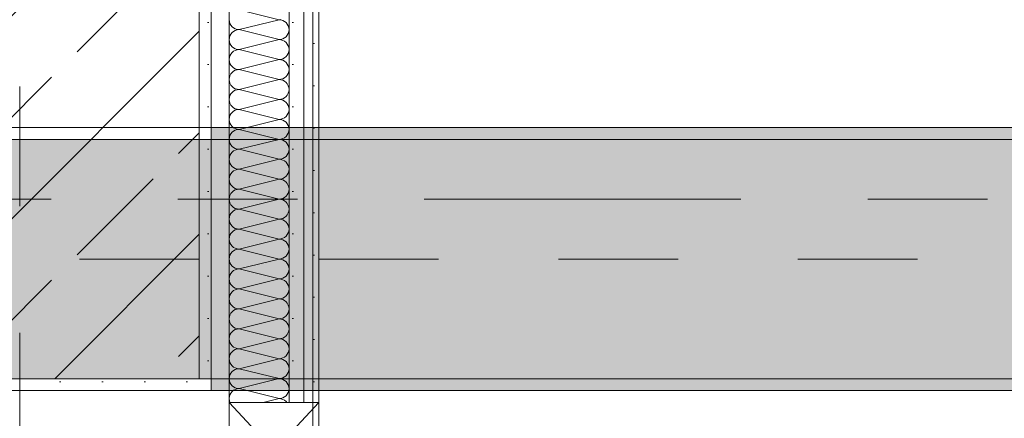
# Model space of a CAD drawing. Header units: metres. Extents: x -3.6 to 84.5, y -11 to 16.8.
# Tile 222 of 256: x 40.13 to 40.953, y 5.167 to 5.5. Entities that reach past the tile are written whole.
import ezdxf

# ---------------------------------------------------------------- set-up
doc = ezdxf.new("R2010")
doc.units = ezdxf.units.M
doc.header["$MEASUREMENT"] = 0
doc.linetypes.add('Achse', pattern=[0.2, 0.1, -0.05, 0, -0.05])
doc.linetypes.add('Strichlinie doppelt', pattern=[0.546806, 0.264583, -0.105833, 0.070556, -0.105833])
for name, color, linetype in [('154 - Bemaßung_ Beschriftung.Ausbau - Deckenspiegel', 7, 'Continuous'), ('451 - Universal.Achsen Raster', 7, 'Continuous'), ('607 - Struktur.Stütze', 7, 'Continuous'), ('608 - Struktur.Träger', 7, 'Continuous'), ('Neubau_606 - Struktur.Wand Innen Ausbau', 7, 'Continuous'), ('Neubau_653 - Abdeckung.TB Verkofferung', 7, 'Continuous')]:
    doc.layers.add(name, color=color, linetype=linetype)
doc.styles.add('ERSTELLTER_STIL_2', font='txt')
doc.dimstyles.new('ERSTELLTER_STIL__1', dxfattribs={"dimtxt": 0.1, "dimasz": 0.0532, "dimexe": 0.18, "dimexo": 0.0625, "dimgap": 0, "dimtad": 1, "dimzin": 0, "dimdsep": 46, "dimtxsty": 'ERSTELLTER_STIL_2', "dimblk": 'ARROWHEAD_2', "dimblk1": 'ARROWHEAD_2', "dimblk2": 'ARROWHEAD_2', "dimcen": 0.09, "dimse1": 1, "dimse2": 1, "dimclrd": 7, "dimclre": 7, "dimclrt": 7, "dimazin": 0, "dimtfac": 1, "dimtdec": 4, "dimtmove": 2, "dimatfit": 3, "dimfxl": 1, "dimtolj": 1, "dimtzin": 0, "dimarcsym": 0})
pattern_1 = [(45, (0, 0), (-0.08485281, 0.08485281), []), (45, (-0.04243, 0.04243), (-0.08485281, 0.08485281), [0.09, -0.03])]
pattern_2 = [(45, (0, 0), (-0.01767767, 0.01767767), [0, -0.025])]

# ---------------------------------------------------------------- blocks, each defined once
blk = doc.blocks.new('*X9')
at = {"layer": 'Neubau_606 - Struktur.Wand Innen Ausbau', "color": 7, "linetype": 'Continuous', "lineweight": 5}
for p, q in [((40.34664, 5.49999), (40.31331, 5.50832)), ((40.30497, 5.49999), (40.30513, 5.49836)), ((40.30513, 5.49836), (40.30561, 5.4968)), ((40.30561, 5.4968), (40.30638, 5.49536)), ((40.30638, 5.49536), (40.30741, 5.4941)), ((40.34664, 5.49999), (40.31331, 5.49165)), ((40.34664, 5.49999), (40.34827, 5.50015)), ((40.34827, 5.49983), (40.34664, 5.49999)), ((40.34983, 5.49935), (40.34827, 5.49983)), ((40.35127, 5.49858), (40.34983, 5.49935)), ((40.35253, 5.49755), (40.35127, 5.49858)), ((40.35357, 5.49628), (40.35253, 5.49755)), ((40.35434, 5.49484), (40.35357, 5.49628)), ((40.35481, 5.49328), (40.35434, 5.49484)), ((40.30561, 5.48651), (40.30513, 5.48495)), ((40.30638, 5.48795), (40.30561, 5.48651)), ((40.30741, 5.48921), (40.30638, 5.48795)), ((40.30741, 5.4941), (40.30868, 5.49306)), ((40.30868, 5.49025), (40.30741, 5.48921)), ((40.30868, 5.49306), (40.31012, 5.49229)), ((40.31012, 5.49102), (40.30868, 5.49025)), ((40.31012, 5.49229), (40.31168, 5.49181)), ((40.31168, 5.49149), (40.31012, 5.49102)), ((40.31168, 5.49181), (40.31331, 5.49165)), ((40.31331, 5.49165), (40.31168, 5.49149)), ((40.34664, 5.48332), (40.31331, 5.49165)), ((40.35253, 5.48576), (40.35357, 5.48702)), ((40.35357, 5.48702), (40.35434, 5.48847)), ((40.35434, 5.48847), (40.35481, 5.49003)), ((40.35497, 5.49165), (40.35481, 5.49328)), ((40.35481, 5.49003), (40.35497, 5.49165)), ((40.30513, 5.48495), (40.30497, 5.48332)), ((40.30497, 5.48332), (40.30513, 5.4817)), ((40.30513, 5.4817), (40.30561, 5.48013)), ((40.30561, 5.48013), (40.30638, 5.47869)), ((40.30638, 5.47869), (40.30741, 5.47743)), ((40.34664, 5.48332), (40.31331, 5.47499)), ((40.34664, 5.48332), (40.34827, 5.48348)), ((40.34827, 5.48316), (40.34664, 5.48332)), ((40.34827, 5.48348), (40.34983, 5.48396)), ((40.34983, 5.48269), (40.34827, 5.48316)), ((40.34983, 5.48396), (40.35127, 5.48473)), ((40.35127, 5.48192), (40.34983, 5.48269)), ((40.35127, 5.48473), (40.35253, 5.48576)), ((40.35253, 5.48088), (40.35127, 5.48192)), ((40.35357, 5.47962), (40.35253, 5.48088)), ((40.35434, 5.47818), (40.35357, 5.47962)), ((40.30638, 5.47128), (40.30561, 5.46984)), ((40.30741, 5.47255), (40.30638, 5.47128)), ((40.30741, 5.47743), (40.30868, 5.47639)), ((40.30868, 5.47358), (40.30741, 5.47255)), ((40.30868, 5.47639), (40.31012, 5.47562)), ((40.31012, 5.47435), (40.30868, 5.47358)), ((40.31012, 5.47562), (40.31168, 5.47515)), ((40.31168, 5.47483), (40.31012, 5.47435)), ((40.31168, 5.47515), (40.31331, 5.47499)), ((40.31331, 5.47499), (40.31168, 5.47483)), ((40.34664, 5.46665), (40.31331, 5.47499)), ((40.35253, 5.4691), (40.35357, 5.47036)), ((40.35357, 5.47036), (40.35434, 5.4718)), ((40.35481, 5.47661), (40.35434, 5.47818)), ((40.35434, 5.4718), (40.35481, 5.47336)), ((40.35497, 5.47499), (40.35481, 5.47661)), ((40.35481, 5.47336), (40.35497, 5.47499)), ((40.30513, 5.46828), (40.30497, 5.46665)), ((40.30497, 5.46665), (40.30513, 5.46503)), ((40.30561, 5.46984), (40.30513, 5.46828)), ((40.30513, 5.46503), (40.30561, 5.46347)), ((40.30561, 5.46347), (40.30638, 5.46202)), ((40.30638, 5.46202), (40.30741, 5.46076)), ((40.34664, 5.46665), (40.31331, 5.45832)), ((40.34664, 5.46665), (40.34827, 5.46681)), ((40.34827, 5.46649), (40.34664, 5.46665)), ((40.34827, 5.46681), (40.34983, 5.46729)), ((40.34983, 5.46602), (40.34827, 5.46649)), ((40.34983, 5.46729), (40.35127, 5.46806)), ((40.35127, 5.46525), (40.34983, 5.46602)), ((40.35127, 5.46806), (40.35253, 5.4691)), ((40.35253, 5.46421), (40.35127, 5.46525)), ((40.35357, 5.46295), (40.35253, 5.46421)), ((40.35434, 5.46151), (40.35357, 5.46295)), ((40.30638, 5.45462), (40.30561, 5.45318)), ((40.30741, 5.45588), (40.30638, 5.45462)), ((40.30741, 5.46076), (40.30868, 5.45973)), ((40.30868, 5.45692), (40.30741, 5.45588)), ((40.30868, 5.45973), (40.31012, 5.45896)), ((40.31012, 5.45769), (40.30868, 5.45692)), ((40.31012, 5.45896), (40.31168, 5.45848)), ((40.31168, 5.45816), (40.31012, 5.45769)), ((40.31168, 5.45848), (40.31331, 5.45832)), ((40.31331, 5.45832), (40.31168, 5.45816)), ((40.34664, 5.44999), (40.31331, 5.45832)), ((40.35253, 5.45243), (40.35357, 5.45369)), ((40.35357, 5.45369), (40.35434, 5.45513)), ((40.35481, 5.45995), (40.35434, 5.46151)), ((40.35434, 5.45513), (40.35481, 5.4567)), ((40.35497, 5.45832), (40.35481, 5.45995)), ((40.35481, 5.4567), (40.35497, 5.45832)), ((40.30513, 5.45161), (40.30497, 5.44999)), ((40.30497, 5.44999), (40.30513, 5.44836)), ((40.30561, 5.45318), (40.30513, 5.45161)), ((40.30513, 5.44836), (40.30561, 5.4468)), ((40.30561, 5.4468), (40.30638, 5.44536)), ((40.34664, 5.44999), (40.31331, 5.44165)), ((40.34664, 5.44999), (40.34827, 5.45015)), ((40.34827, 5.44983), (40.34664, 5.44999)), ((40.34827, 5.45015), (40.34983, 5.45062)), ((40.34983, 5.44935), (40.34827, 5.44983)), ((40.34983, 5.45062), (40.35127, 5.45139)), ((40.35127, 5.44858), (40.34983, 5.44935)), ((40.35127, 5.45139), (40.35253, 5.45243)), ((40.35253, 5.44755), (40.35127, 5.44858)), ((40.35357, 5.44628), (40.35253, 5.44755)), ((40.35434, 5.44484), (40.35357, 5.44628)), ((40.30638, 5.43795), (40.30561, 5.43651)), ((40.30638, 5.44536), (40.30741, 5.4441)), ((40.30741, 5.43921), (40.30638, 5.43795)), ((40.30741, 5.4441), (40.30868, 5.44306)), ((40.30868, 5.44025), (40.30741, 5.43921)), ((40.30868, 5.44306), (40.31012, 5.44229)), ((40.31012, 5.44102), (40.30868, 5.44025)), ((40.31012, 5.44229), (40.31168, 5.44181)), ((40.31168, 5.44149), (40.31012, 5.44102)), ((40.31168, 5.44181), (40.31331, 5.44165)), ((40.31331, 5.44165), (40.31168, 5.44149)), ((40.34664, 5.43332), (40.31331, 5.44165)), ((40.35357, 5.43702), (40.35434, 5.43847)), ((40.35481, 5.44328), (40.35434, 5.44484)), ((40.35434, 5.43847), (40.35481, 5.44003)), ((40.35497, 5.44165), (40.35481, 5.44328)), ((40.35481, 5.44003), (40.35497, 5.44165)), ((40.30513, 5.43495), (40.30497, 5.43332)), ((40.30497, 5.43332), (40.30513, 5.4317)), ((40.30561, 5.43651), (40.30513, 5.43495)), ((40.30513, 5.4317), (40.30561, 5.43013)), ((40.30561, 5.43013), (40.30638, 5.42869)), ((40.34664, 5.43332), (40.31331, 5.42499)), ((40.34664, 5.43332), (40.34827, 5.43348)), ((40.34827, 5.43316), (40.34664, 5.43332)), ((40.34827, 5.43348), (40.34983, 5.43396)), ((40.34983, 5.43269), (40.34827, 5.43316)), ((40.34983, 5.43396), (40.35127, 5.43473)), ((40.35127, 5.43192), (40.34983, 5.43269)), ((40.35127, 5.43473), (40.35253, 5.43576)), ((40.35253, 5.43088), (40.35127, 5.43192)), ((40.35253, 5.43576), (40.35357, 5.43702)), ((40.35357, 5.42962), (40.35253, 5.43088)), ((40.35434, 5.42818), (40.35357, 5.42962)), ((40.30638, 5.42128), (40.30561, 5.41984)), ((40.30638, 5.42869), (40.30741, 5.42743)), ((40.30741, 5.42255), (40.30638, 5.42128)), ((40.30741, 5.42743), (40.30868, 5.42639)), ((40.30868, 5.42358), (40.30741, 5.42255)), ((40.30868, 5.42639), (40.31012, 5.42562)), ((40.31012, 5.42435), (40.30868, 5.42358)), ((40.31012, 5.42562), (40.31168, 5.42515)), ((40.31168, 5.42483), (40.31012, 5.42435)), ((40.31168, 5.42515), (40.31331, 5.42499)), ((40.31331, 5.42499), (40.31168, 5.42483)), ((40.34664, 5.41665), (40.31331, 5.42499)), ((40.35357, 5.42036), (40.35434, 5.4218)), ((40.35481, 5.42661), (40.35434, 5.42818)), ((40.35434, 5.4218), (40.35481, 5.42336)), ((40.35497, 5.42499), (40.35481, 5.42661)), ((40.35481, 5.42336), (40.35497, 5.42499)), ((40.30513, 5.41828), (40.30497, 5.41665)), ((40.30497, 5.41665), (40.30513, 5.41503)), ((40.30561, 5.41984), (40.30513, 5.41828)), ((40.30513, 5.41503), (40.30561, 5.41347)), ((40.30561, 5.41347), (40.30638, 5.41202)), ((40.34664, 5.41665), (40.31331, 5.40832)), ((40.34664, 5.41665), (40.34827, 5.41681)), ((40.34827, 5.41649), (40.34664, 5.41665)), ((40.34827, 5.41681), (40.34983, 5.41729)), ((40.34983, 5.41602), (40.34827, 5.41649)), ((40.34983, 5.41729), (40.35127, 5.41806)), ((40.35127, 5.41525), (40.34983, 5.41602)), ((40.35127, 5.41806), (40.35253, 5.4191)), ((40.35253, 5.41421), (40.35127, 5.41525)), ((40.35253, 5.4191), (40.35357, 5.42036)), ((40.35357, 5.41295), (40.35253, 5.41421)), ((40.35434, 5.41151), (40.35357, 5.41295)), ((40.30638, 5.40462), (40.30561, 5.40318)), ((40.30638, 5.41202), (40.30741, 5.41076)), ((40.30741, 5.40588), (40.30638, 5.40462)), ((40.30741, 5.41076), (40.30868, 5.40973)), ((40.30868, 5.40692), (40.30741, 5.40588)), ((40.30868, 5.40973), (40.31012, 5.40896)), ((40.31012, 5.40769), (40.30868, 5.40692)), ((40.31012, 5.40896), (40.31168, 5.40848)), ((40.31168, 5.40816), (40.31012, 5.40769)), ((40.31168, 5.40848), (40.31331, 5.40832)), ((40.31331, 5.40832), (40.31168, 5.40816)), ((40.34664, 5.39999), (40.31331, 5.40832)), ((40.35357, 5.40369), (40.35434, 5.40513)), ((40.35481, 5.40995), (40.35434, 5.41151)), ((40.35434, 5.40513), (40.35481, 5.4067)), ((40.35497, 5.40832), (40.35481, 5.40995)), ((40.35481, 5.4067), (40.35497, 5.40832)), ((40.30513, 5.40161), (40.30497, 5.39999)), ((40.30497, 5.39999), (40.30513, 5.39836)), ((40.30561, 5.40318), (40.30513, 5.40161)), ((40.30513, 5.39836), (40.30561, 5.3968)), ((40.30561, 5.3968), (40.30638, 5.39536)), ((40.34664, 5.39999), (40.31331, 5.39165)), ((40.34664, 5.39999), (40.34827, 5.40015)), ((40.34827, 5.39983), (40.34664, 5.39999)), ((40.34827, 5.40015), (40.34983, 5.40062)), ((40.34983, 5.39935), (40.34827, 5.39983)), ((40.34983, 5.40062), (40.35127, 5.40139)), ((40.35127, 5.39858), (40.34983, 5.39935)), ((40.35127, 5.40139), (40.35253, 5.40243)), ((40.35253, 5.39755), (40.35127, 5.39858)), ((40.35253, 5.40243), (40.35357, 5.40369)), ((40.35357, 5.39628), (40.35253, 5.39755)), ((40.35434, 5.39484), (40.35357, 5.39628)), ((40.30638, 5.38795), (40.30561, 5.38651)), ((40.30638, 5.39536), (40.30741, 5.3941)), ((40.30741, 5.38921), (40.30638, 5.38795)), ((40.30741, 5.3941), (40.30868, 5.39306)), ((40.30868, 5.39025), (40.30741, 5.38921)), ((40.30868, 5.39306), (40.31012, 5.39229)), ((40.31012, 5.39102), (40.30868, 5.39025)), ((40.31012, 5.39229), (40.31168, 5.39181)), ((40.31168, 5.39149), (40.31012, 5.39102)), ((40.31168, 5.39181), (40.31331, 5.39165)), ((40.31331, 5.39165), (40.31168, 5.39149)), ((40.34664, 5.38332), (40.31331, 5.39165)), ((40.35357, 5.38702), (40.35434, 5.38847)), ((40.35481, 5.39328), (40.35434, 5.39484)), ((40.35434, 5.38847), (40.35481, 5.39003)), ((40.35497, 5.39165), (40.35481, 5.39328)), ((40.35481, 5.39003), (40.35497, 5.39165)), ((40.30513, 5.38495), (40.30497, 5.38332)), ((40.30497, 5.38332), (40.30513, 5.3817)), ((40.30561, 5.38651), (40.30513, 5.38495)), ((40.30513, 5.3817), (40.30561, 5.38013)), ((40.30561, 5.38013), (40.30638, 5.37869)), ((40.34664, 5.38332), (40.31331, 5.37499)), ((40.34664, 5.38332), (40.34827, 5.38348)), ((40.34827, 5.38316), (40.34664, 5.38332)), ((40.34827, 5.38348), (40.34983, 5.38396)), ((40.34983, 5.38269), (40.34827, 5.38316)), ((40.34983, 5.38396), (40.35127, 5.38473)), ((40.35127, 5.38192), (40.34983, 5.38269)), ((40.35127, 5.38473), (40.35253, 5.38576)), ((40.35253, 5.38088), (40.35127, 5.38192)), ((40.35253, 5.38576), (40.35357, 5.38702)), ((40.35357, 5.37962), (40.35253, 5.38088)), ((40.35434, 5.37818), (40.35357, 5.37962)), ((40.30638, 5.37869), (40.30741, 5.37743)), ((40.30741, 5.37255), (40.30638, 5.37128)), ((40.30741, 5.37743), (40.30868, 5.37639)), ((40.30868, 5.37358), (40.30741, 5.37255)), ((40.30868, 5.37639), (40.31012, 5.37562)), ((40.31012, 5.37435), (40.30868, 5.37358)), ((40.31012, 5.37562), (40.31168, 5.37515)), ((40.31168, 5.37483), (40.31012, 5.37435)), ((40.31168, 5.37515), (40.31331, 5.37499)), ((40.31331, 5.37499), (40.31168, 5.37483)), ((40.34664, 5.36665), (40.31331, 5.37499)), ((40.35357, 5.37036), (40.35434, 5.3718)), ((40.35481, 5.37661), (40.35434, 5.37818)), ((40.35434, 5.3718), (40.35481, 5.37336)), ((40.35497, 5.37499), (40.35481, 5.37661)), ((40.35481, 5.37336), (40.35497, 5.37499)), ((40.30513, 5.36828), (40.30497, 5.36665)), ((40.30497, 5.36665), (40.30513, 5.36503)), ((40.30561, 5.36984), (40.30513, 5.36828)), ((40.30513, 5.36503), (40.30561, 5.36347)), ((40.30638, 5.37128), (40.30561, 5.36984)), ((40.30561, 5.36347), (40.30638, 5.36202)), ((40.34664, 5.36665), (40.31331, 5.35832)), ((40.34664, 5.36665), (40.34827, 5.36681)), ((40.34827, 5.36649), (40.34664, 5.36665)), ((40.34827, 5.36681), (40.34983, 5.36729)), ((40.34983, 5.36602), (40.34827, 5.36649)), ((40.34983, 5.36729), (40.35127, 5.36806)), ((40.35127, 5.36525), (40.34983, 5.36602)), ((40.35127, 5.36806), (40.35253, 5.3691)), ((40.35253, 5.36421), (40.35127, 5.36525)), ((40.35253, 5.3691), (40.35357, 5.37036)), ((40.35357, 5.36295), (40.35253, 5.36421)), ((40.30638, 5.36202), (40.30741, 5.36076)), ((40.30741, 5.35588), (40.30638, 5.35462)), ((40.30741, 5.36076), (40.30868, 5.35973)), ((40.30868, 5.35692), (40.30741, 5.35588)), ((40.30868, 5.35973), (40.31012, 5.35896)), ((40.31012, 5.35769), (40.30868, 5.35692)), ((40.31012, 5.35896), (40.31168, 5.35848)), ((40.31168, 5.35816), (40.31012, 5.35769)), ((40.31168, 5.35848), (40.31331, 5.35832)), ((40.31331, 5.35832), (40.31168, 5.35816)), ((40.34664, 5.34999), (40.31331, 5.35832)), ((40.35434, 5.36151), (40.35357, 5.36295)), ((40.35357, 5.35369), (40.35434, 5.35513)), ((40.35481, 5.35995), (40.35434, 5.36151)), ((40.35434, 5.35513), (40.35481, 5.3567)), ((40.35497, 5.35832), (40.35481, 5.35995)), ((40.35481, 5.3567), (40.35497, 5.35832)), ((40.30513, 5.35161), (40.30497, 5.34999)), ((40.30497, 5.34999), (40.30513, 5.34836)), ((40.30561, 5.35318), (40.30513, 5.35161)), ((40.30513, 5.34836), (40.30561, 5.3468)), ((40.30638, 5.35462), (40.30561, 5.35318)), ((40.30561, 5.3468), (40.30638, 5.34536)), ((40.34664, 5.34999), (40.31331, 5.34165)), ((40.34664, 5.34999), (40.34827, 5.35015)), ((40.34827, 5.34983), (40.34664, 5.34999)), ((40.34827, 5.35015), (40.34983, 5.35062)), ((40.34983, 5.34935), (40.34827, 5.34983)), ((40.34983, 5.35062), (40.35127, 5.35139)), ((40.35127, 5.34858), (40.34983, 5.34935)), ((40.35127, 5.35139), (40.35253, 5.35243)), ((40.35253, 5.34755), (40.35127, 5.34858)), ((40.35253, 5.35243), (40.35357, 5.35369)), ((40.35357, 5.34628), (40.35253, 5.34755)), ((40.30638, 5.34536), (40.30741, 5.3441)), ((40.30741, 5.33921), (40.30638, 5.33795)), ((40.30741, 5.3441), (40.30868, 5.34306)), ((40.30868, 5.34025), (40.30741, 5.33921)), ((40.30868, 5.34306), (40.31012, 5.34229)), ((40.31012, 5.34102), (40.30868, 5.34025)), ((40.31012, 5.34229), (40.31168, 5.34181)), ((40.31168, 5.34149), (40.31012, 5.34102)), ((40.31168, 5.34181), (40.31331, 5.34165)), ((40.31331, 5.34165), (40.31168, 5.34149)), ((40.34664, 5.33332), (40.31331, 5.34165)), ((40.35434, 5.34484), (40.35357, 5.34628)), ((40.35357, 5.33702), (40.35434, 5.33847)), ((40.35481, 5.34328), (40.35434, 5.34484)), ((40.35434, 5.33847), (40.35481, 5.34003)), ((40.35497, 5.34165), (40.35481, 5.34328)), ((40.35481, 5.34003), (40.35497, 5.34165)), ((40.30513, 5.33495), (40.30497, 5.33332)), ((40.30497, 5.33332), (40.30513, 5.3317)), ((40.30561, 5.33651), (40.30513, 5.33495)), ((40.30513, 5.3317), (40.30561, 5.33013)), ((40.30638, 5.33795), (40.30561, 5.33651)), ((40.34664, 5.33332), (40.31331, 5.32499)), ((40.34664, 5.33332), (40.34827, 5.33348)), ((40.34827, 5.33316), (40.34664, 5.33332)), ((40.34827, 5.33348), (40.34983, 5.33396)), ((40.34983, 5.33269), (40.34827, 5.33316)), ((40.34983, 5.33396), (40.35127, 5.33473)), ((40.35127, 5.33192), (40.34983, 5.33269)), ((40.35127, 5.33473), (40.35253, 5.33576)), ((40.35253, 5.33088), (40.35127, 5.33192)), ((40.35253, 5.33576), (40.35357, 5.33702)), ((40.35357, 5.32962), (40.35253, 5.33088)), ((40.30561, 5.33013), (40.30638, 5.32869)), ((40.30638, 5.32869), (40.30741, 5.32743)), ((40.30741, 5.32255), (40.30638, 5.32128)), ((40.30741, 5.32743), (40.30868, 5.32639)), ((40.30868, 5.32358), (40.30741, 5.32255)), ((40.30868, 5.32639), (40.31012, 5.32562)), ((40.31012, 5.32435), (40.30868, 5.32358)), ((40.31012, 5.32562), (40.31168, 5.32515)), ((40.31168, 5.32483), (40.31012, 5.32435)), ((40.31168, 5.32515), (40.31331, 5.32499)), ((40.31331, 5.32499), (40.31168, 5.32483)), ((40.34664, 5.31665), (40.31331, 5.32499)), ((40.35434, 5.32818), (40.35357, 5.32962)), ((40.35481, 5.32661), (40.35434, 5.32818)), ((40.35434, 5.3218), (40.35481, 5.32336)), ((40.35497, 5.32499), (40.35481, 5.32661)), ((40.35481, 5.32336), (40.35497, 5.32499)), ((40.30513, 5.31828), (40.30497, 5.31665)), ((40.30497, 5.31665), (40.30513, 5.31503)), ((40.30561, 5.31984), (40.30513, 5.31828)), ((40.30513, 5.31503), (40.30561, 5.31347)), ((40.30638, 5.32128), (40.30561, 5.31984)), ((40.34664, 5.31665), (40.31331, 5.30832)), ((40.34664, 5.31665), (40.34827, 5.31681)), ((40.34827, 5.31649), (40.34664, 5.31665)), ((40.34827, 5.31681), (40.34983, 5.31729)), ((40.34983, 5.31602), (40.34827, 5.31649)), ((40.34983, 5.31729), (40.35127, 5.31806)), ((40.35127, 5.31525), (40.34983, 5.31602)), ((40.35127, 5.31806), (40.35253, 5.3191)), ((40.35253, 5.31421), (40.35127, 5.31525)), ((40.35253, 5.3191), (40.35357, 5.32036)), ((40.35357, 5.31295), (40.35253, 5.31421)), ((40.35357, 5.32036), (40.35434, 5.3218)), ((40.30561, 5.31347), (40.30638, 5.31202)), ((40.30638, 5.31202), (40.30741, 5.31076)), ((40.30741, 5.30588), (40.30638, 5.30462)), ((40.30741, 5.31076), (40.30868, 5.30973)), ((40.30868, 5.30692), (40.30741, 5.30588)), ((40.30868, 5.30973), (40.31012, 5.30896)), ((40.31012, 5.30769), (40.30868, 5.30692)), ((40.31012, 5.30896), (40.31168, 5.30848)), ((40.31168, 5.30816), (40.31012, 5.30769)), ((40.31168, 5.30848), (40.31331, 5.30832)), ((40.31331, 5.30832), (40.31168, 5.30816)), ((40.34664, 5.29999), (40.31331, 5.30832)), ((40.35434, 5.31151), (40.35357, 5.31295)), ((40.35481, 5.30995), (40.35434, 5.31151)), ((40.35434, 5.30513), (40.35481, 5.3067)), ((40.35497, 5.30832), (40.35481, 5.30995)), ((40.35481, 5.3067), (40.35497, 5.30832)), ((40.30513, 5.30161), (40.30497, 5.29999)), ((40.30497, 5.29999), (40.30513, 5.29836)), ((40.30561, 5.30318), (40.30513, 5.30161)), ((40.30513, 5.29836), (40.30561, 5.2968)), ((40.30638, 5.30462), (40.30561, 5.30318)), ((40.34664, 5.29999), (40.31331, 5.29165)), ((40.34664, 5.29999), (40.34827, 5.30015)), ((40.34827, 5.29983), (40.34664, 5.29999)), ((40.34827, 5.30015), (40.34983, 5.30062)), ((40.34983, 5.29935), (40.34827, 5.29983)), ((40.34983, 5.30062), (40.35127, 5.30139)), ((40.35127, 5.29858), (40.34983, 5.29935)), ((40.35127, 5.30139), (40.35253, 5.30243)), ((40.35253, 5.29755), (40.35127, 5.29858)), ((40.35253, 5.30243), (40.35357, 5.30369)), ((40.35357, 5.29628), (40.35253, 5.29755)), ((40.35357, 5.30369), (40.35434, 5.30513)), ((40.30561, 5.2968), (40.30638, 5.29536)), ((40.30638, 5.29536), (40.30741, 5.2941)), ((40.30741, 5.28921), (40.30638, 5.28795)), ((40.30741, 5.2941), (40.30868, 5.29306)), ((40.30868, 5.29025), (40.30741, 5.28921)), ((40.30868, 5.29306), (40.31012, 5.29229)), ((40.31012, 5.29102), (40.30868, 5.29025)), ((40.31012, 5.29229), (40.31168, 5.29181)), ((40.31168, 5.29149), (40.31012, 5.29102)), ((40.31168, 5.29181), (40.31331, 5.29165)), ((40.31331, 5.29165), (40.31168, 5.29149)), ((40.34664, 5.28332), (40.31331, 5.29165)), ((40.35434, 5.29484), (40.35357, 5.29628)), ((40.35481, 5.29328), (40.35434, 5.29484)), ((40.35434, 5.28847), (40.35481, 5.29003)), ((40.35497, 5.29165), (40.35481, 5.29328)), ((40.35481, 5.29003), (40.35497, 5.29165)), ((40.30513, 5.28495), (40.30497, 5.28332)), ((40.30497, 5.28332), (40.30513, 5.2817)), ((40.30561, 5.28651), (40.30513, 5.28495)), ((40.30513, 5.2817), (40.30561, 5.28013)), ((40.30638, 5.28795), (40.30561, 5.28651)), ((40.34664, 5.28332), (40.31331, 5.27499)), ((40.34664, 5.28332), (40.34827, 5.28348)), ((40.34827, 5.28316), (40.34664, 5.28332)), ((40.34827, 5.28348), (40.34983, 5.28396)), ((40.34983, 5.28269), (40.34827, 5.28316)), ((40.34983, 5.28396), (40.35127, 5.28473)), ((40.35127, 5.28192), (40.34983, 5.28269)), ((40.35127, 5.28473), (40.35253, 5.28576)), ((40.35253, 5.28088), (40.35127, 5.28192)), ((40.35253, 5.28576), (40.35357, 5.28702)), ((40.35357, 5.27962), (40.35253, 5.28088)), ((40.35357, 5.28702), (40.35434, 5.28847)), ((40.30561, 5.28013), (40.30638, 5.27869)), ((40.30638, 5.27869), (40.30741, 5.27743)), ((40.30741, 5.27743), (40.30868, 5.27639)), ((40.30868, 5.27358), (40.30741, 5.27255)), ((40.30868, 5.27639), (40.31012, 5.27562)), ((40.31012, 5.27435), (40.30868, 5.27358)), ((40.31012, 5.27562), (40.31168, 5.27515)), ((40.31168, 5.27483), (40.31012, 5.27435)), ((40.31168, 5.27515), (40.31331, 5.27499)), ((40.31331, 5.27499), (40.31168, 5.27483)), ((40.34664, 5.26665), (40.31331, 5.27499)), ((40.35434, 5.27818), (40.35357, 5.27962)), ((40.35481, 5.27661), (40.35434, 5.27818)), ((40.35434, 5.2718), (40.35481, 5.27336)), ((40.35497, 5.27499), (40.35481, 5.27661)), ((40.35481, 5.27336), (40.35497, 5.27499)), ((40.30513, 5.26828), (40.30497, 5.26665)), ((40.30497, 5.26665), (40.30513, 5.26503)), ((40.30561, 5.26984), (40.30513, 5.26828)), ((40.30513, 5.26503), (40.30561, 5.26347)), ((40.30638, 5.27128), (40.30561, 5.26984)), ((40.30741, 5.27255), (40.30638, 5.27128)), ((40.34664, 5.26665), (40.31331, 5.25832)), ((40.34664, 5.26665), (40.34827, 5.26681)), ((40.34827, 5.26649), (40.34664, 5.26665)), ((40.34827, 5.26681), (40.34983, 5.26729)), ((40.34983, 5.26602), (40.34827, 5.26649)), ((40.34983, 5.26729), (40.35127, 5.26806)), ((40.35127, 5.26525), (40.34983, 5.26602)), ((40.35127, 5.26806), (40.35253, 5.2691)), ((40.35253, 5.26421), (40.35127, 5.26525)), ((40.35253, 5.2691), (40.35357, 5.27036)), ((40.35357, 5.27036), (40.35434, 5.2718)), ((40.30561, 5.26347), (40.30638, 5.26202)), ((40.30638, 5.26202), (40.30741, 5.26076)), ((40.30741, 5.26076), (40.30868, 5.25973)), ((40.30868, 5.25692), (40.30741, 5.25588)), ((40.30868, 5.25973), (40.31012, 5.25896)), ((40.31012, 5.25769), (40.30868, 5.25692)), ((40.31012, 5.25896), (40.31168, 5.25848)), ((40.31168, 5.25816), (40.31012, 5.25769)), ((40.31168, 5.25848), (40.31331, 5.25832)), ((40.31331, 5.25832), (40.31168, 5.25816)), ((40.34664, 5.24999), (40.31331, 5.25832)), ((40.35357, 5.26295), (40.35253, 5.26421)), ((40.35434, 5.26151), (40.35357, 5.26295)), ((40.35481, 5.25995), (40.35434, 5.26151)), ((40.35434, 5.25513), (40.35481, 5.2567)), ((40.35497, 5.25832), (40.35481, 5.25995)), ((40.35481, 5.2567), (40.35497, 5.25832)), ((40.30513, 5.25161), (40.30497, 5.24999)), ((40.30497, 5.24999), (40.30513, 5.24836)), ((40.30561, 5.25318), (40.30513, 5.25161)), ((40.30513, 5.24836), (40.30561, 5.2468)), ((40.30638, 5.25462), (40.30561, 5.25318)), ((40.30741, 5.25588), (40.30638, 5.25462)), ((40.34664, 5.24999), (40.31331, 5.24165)), ((40.34664, 5.24999), (40.34827, 5.25015)), ((40.34827, 5.24983), (40.34664, 5.24999)), ((40.34827, 5.25015), (40.34983, 5.25062)), ((40.34983, 5.24935), (40.34827, 5.24983)), ((40.34983, 5.25062), (40.35127, 5.25139)), ((40.35127, 5.24858), (40.34983, 5.24935)), ((40.35127, 5.25139), (40.35253, 5.25243)), ((40.35253, 5.24755), (40.35127, 5.24858)), ((40.35253, 5.25243), (40.35357, 5.25369)), ((40.35357, 5.25369), (40.35434, 5.25513)), ((40.30561, 5.2468), (40.30638, 5.24536)), ((40.30638, 5.24536), (40.30741, 5.2441)), ((40.30741, 5.2441), (40.30868, 5.24306)), ((40.30868, 5.24025), (40.30741, 5.23921)), ((40.30868, 5.24306), (40.31012, 5.24229)), ((40.31012, 5.24102), (40.30868, 5.24025)), ((40.31012, 5.24229), (40.31168, 5.24181)), ((40.31168, 5.24149), (40.31012, 5.24102)), ((40.31168, 5.24181), (40.31331, 5.24165)), ((40.31331, 5.24165), (40.31168, 5.24149)), ((40.34664, 5.23332), (40.31331, 5.24165)), ((40.35357, 5.24628), (40.35253, 5.24755)), ((40.35434, 5.24484), (40.35357, 5.24628)), ((40.35481, 5.24328), (40.35434, 5.24484)), ((40.35434, 5.23847), (40.35481, 5.24003)), ((40.35497, 5.24165), (40.35481, 5.24328)), ((40.35481, 5.24003), (40.35497, 5.24165)), ((40.30513, 5.23495), (40.30497, 5.23332)), ((40.30497, 5.23332), (40.30513, 5.2317)), ((40.30561, 5.23651), (40.30513, 5.23495)), ((40.30513, 5.2317), (40.30561, 5.23013)), ((40.30638, 5.23795), (40.30561, 5.23651)), ((40.30741, 5.23921), (40.30638, 5.23795)), ((40.34664, 5.23332), (40.31331, 5.22499)), ((40.34664, 5.23332), (40.34827, 5.23348)), ((40.34827, 5.23316), (40.34664, 5.23332)), ((40.34827, 5.23348), (40.34983, 5.23396)), ((40.34983, 5.23269), (40.34827, 5.23316)), ((40.34983, 5.23396), (40.35127, 5.23473)), ((40.35127, 5.23192), (40.34983, 5.23269)), ((40.35127, 5.23473), (40.35253, 5.23576)), ((40.35253, 5.23088), (40.35127, 5.23192)), ((40.35253, 5.23576), (40.35357, 5.23702)), ((40.35357, 5.23702), (40.35434, 5.23847)), ((40.30561, 5.23013), (40.30638, 5.22869)), ((40.30638, 5.22869), (40.30741, 5.22743)), ((40.30741, 5.22743), (40.30868, 5.22639)), ((40.30868, 5.22358), (40.30741, 5.22255)), ((40.30868, 5.22639), (40.31012, 5.22562)), ((40.31012, 5.22435), (40.30868, 5.22358)), ((40.31012, 5.22562), (40.31168, 5.22515)), ((40.31168, 5.22483), (40.31012, 5.22435)), ((40.31168, 5.22515), (40.31331, 5.22499)), ((40.31331, 5.22499), (40.31168, 5.22483)), ((40.34664, 5.21665), (40.31331, 5.22499)), ((40.35357, 5.22962), (40.35253, 5.23088)), ((40.35434, 5.22818), (40.35357, 5.22962)), ((40.35481, 5.22661), (40.35434, 5.22818)), ((40.35434, 5.2218), (40.35481, 5.22336)), ((40.35497, 5.22499), (40.35481, 5.22661)), ((40.35481, 5.22336), (40.35497, 5.22499)), ((40.30513, 5.21828), (40.30497, 5.21665)), ((40.30497, 5.21665), (40.30513, 5.21503)), ((40.30561, 5.21984), (40.30513, 5.21828)), ((40.30638, 5.22128), (40.30561, 5.21984)), ((40.30741, 5.22255), (40.30638, 5.22128)), ((40.34664, 5.21665), (40.31331, 5.20832)), ((40.34664, 5.21665), (40.34827, 5.21681)), ((40.34827, 5.21649), (40.34664, 5.21665)), ((40.34827, 5.21681), (40.34983, 5.21729)), ((40.34983, 5.21602), (40.34827, 5.21649)), ((40.34983, 5.21729), (40.35127, 5.21806)), ((40.35127, 5.21525), (40.34983, 5.21602)), ((40.35127, 5.21806), (40.35253, 5.2191)), ((40.35253, 5.21421), (40.35127, 5.21525)), ((40.35253, 5.2191), (40.35357, 5.22036)), ((40.35357, 5.22036), (40.35434, 5.2218)), ((40.30513, 5.21503), (40.30561, 5.21347)), ((40.30561, 5.21347), (40.30638, 5.21202)), ((40.30638, 5.21202), (40.30741, 5.21076)), ((40.30741, 5.21076), (40.30868, 5.20973)), ((40.30868, 5.20692), (40.30741, 5.20588)), ((40.30868, 5.20973), (40.31012, 5.20896)), ((40.31012, 5.20769), (40.30868, 5.20692)), ((40.31012, 5.20896), (40.31168, 5.20848)), ((40.31168, 5.20816), (40.31012, 5.20769)), ((40.31168, 5.20848), (40.31331, 5.20832)), ((40.31331, 5.20832), (40.31168, 5.20816)), ((40.34664, 5.19999), (40.31331, 5.20832)), ((40.35357, 5.21295), (40.35253, 5.21421)), ((40.35434, 5.21151), (40.35357, 5.21295)), ((40.35481, 5.20995), (40.35434, 5.21151)), ((40.35497, 5.20832), (40.35481, 5.20995)), ((40.35481, 5.2067), (40.35497, 5.20832)), ((40.30513, 5.20161), (40.30497, 5.19999)), ((40.30497, 5.19999), (40.30513, 5.19836)), ((40.30561, 5.20318), (40.30513, 5.20161)), ((40.30638, 5.20462), (40.30561, 5.20318)), ((40.30741, 5.20588), (40.30638, 5.20462)), ((40.34664, 5.19999), (40.31331, 5.19165)), ((40.34664, 5.19999), (40.34827, 5.20015)), ((40.34827, 5.19983), (40.34664, 5.19999)), ((40.34827, 5.20015), (40.34983, 5.20062)), ((40.34983, 5.19935), (40.34827, 5.19983)), ((40.34983, 5.20062), (40.35127, 5.20139)), ((40.35127, 5.19858), (40.34983, 5.19935)), ((40.35127, 5.20139), (40.35253, 5.20243)), ((40.35253, 5.20243), (40.35357, 5.20369)), ((40.35357, 5.20369), (40.35434, 5.20513)), ((40.35434, 5.20513), (40.35481, 5.2067)), ((40.30513, 5.19836), (40.30561, 5.1968)), ((40.30561, 5.1968), (40.30638, 5.19536)), ((40.30638, 5.19536), (40.30741, 5.1941)), ((40.30741, 5.1941), (40.30868, 5.19306)), ((40.30868, 5.19306), (40.31012, 5.19229)), ((40.31012, 5.19102), (40.30868, 5.19025)), ((40.31012, 5.19229), (40.31168, 5.19181)), ((40.31168, 5.19149), (40.31012, 5.19102)), ((40.31168, 5.19181), (40.31331, 5.19165)), ((40.31331, 5.19165), (40.31168, 5.19149)), ((40.34664, 5.18332), (40.31331, 5.19165)), ((40.35253, 5.19755), (40.35127, 5.19858)), ((40.35357, 5.19628), (40.35253, 5.19755)), ((40.35434, 5.19484), (40.35357, 5.19628)), ((40.35481, 5.19328), (40.35434, 5.19484)), ((40.35497, 5.19165), (40.35481, 5.19328)), ((40.35481, 5.19003), (40.35497, 5.19165)), ((40.30513, 5.18495), (40.30497, 5.18332)), ((40.30497, 5.18332), (40.30513, 5.1817)), ((40.30561, 5.18651), (40.30513, 5.18495)), ((40.30638, 5.18795), (40.30561, 5.18651)), ((40.30741, 5.18921), (40.30638, 5.18795)), ((40.30868, 5.19025), (40.30741, 5.18921)), ((40.34664, 5.18332), (40.33329, 5.17998)), ((40.34664, 5.18332), (40.34827, 5.18348)), ((40.34827, 5.18316), (40.34664, 5.18332)), ((40.34827, 5.18348), (40.34983, 5.18396)), ((40.34983, 5.18269), (40.34827, 5.18316)), ((40.34983, 5.18396), (40.35127, 5.18473)), ((40.35127, 5.18192), (40.34983, 5.18269)), ((40.35127, 5.18473), (40.35253, 5.18576)), ((40.35253, 5.18576), (40.35357, 5.18702)), ((40.35357, 5.18702), (40.35434, 5.18847)), ((40.35434, 5.18847), (40.35481, 5.19003)), ((40.30513, 5.1817), (40.30561, 5.18013)), ((40.30561, 5.18013), (40.30569, 5.17998)), ((40.35253, 5.18088), (40.35127, 5.18192)), ((40.35327, 5.17998), (40.35253, 5.18088))]:
    blk.add_line(p, q, dxfattribs=at)
blk = doc.blocks.new('*D334')
at = {"layer": '154 - Bemaßung_ Beschriftung.Ausbau - Deckenspiegel', "color": 7, "linetype": 'Continuous', "lineweight": 5}
for p, q in [((39.59997, 5.05048), (39.59997, 5.08471)), ((39.63497, 5.03028), (39.56497, 5.07069)), ((39.65247, 5.05048), (39.54747, 5.05048)), ((39.59997, 4.79), (39.59997, 5.05048)), ((39.56497, 4.81021), (39.63497, 4.76979)), ((39.65247, 4.79), (39.54747, 4.79))]:
    blk.add_line(p, q, dxfattribs=at)
at = {"layer": '154 - Bemaßung_ Beschriftung.Ausbau - Deckenspiegel', "color": 7, "lineweight": 5, "insert": (39.58162, 4.82281), "char_height": 0.1, "attachment_point": 7, "rotation": 90, "style": 'ERSTELLTER_STIL_2'}
blk.add_mtext('\\A1;{\\pql;\\fArial|b0|i0|c0|p38;26\\fArial|b0|i0|c0|p38;\\A1{\\H.66x;\\S05^  ;}}', dxfattribs=at)
blk = doc.blocks.new('ARROWHEAD_2')
at = {"color": 0, "linetype": 'Continuous', "lineweight": 0}
for p, q in [((-0.378, -0.655), (0.378, 0.655)), ((0, 0), (-1, 0))]:
    blk.add_line(p, q, dxfattribs=at)

msp = doc.modelspace()

# ---------------------------------------------------------------- hatches: boundary and pattern name
at = {"layer": '607 - Struktur.Stütze', "linetype": 'Continuous', "lineweight": 0, "true_color": 0x000000}
h = msp.add_hatch(dxfattribs=at)
h.set_pattern_fill('Gips_0001', color=18, style=0, pattern_type=2)
h.set_pattern_definition(pattern_2)
h.paths.add_polyline_path([(39.96999, 6.00998), (39.96999, 5.18998), (40.01497, 5.18998), (40.01497, 5.19998), (39.97999, 5.19998), (39.97999, 5.99998), (40.27999, 5.99998), (40.27999, 5.19998), (40.12998, 5.19998), (40.12998, 5.18998), (40.28999, 5.18998), (40.28999, 6.00998)])
h = msp.add_hatch(dxfattribs=at)
h.set_pattern_fill('Beton__Stahlbeton_0001', color=18, style=0, pattern_type=2)
h.set_pattern_definition(pattern_1)
h.paths.add_polyline_path([(39.97999, 5.19998), (40.27999, 5.19998), (40.27999, 5.99998), (39.97999, 5.99998)])
at = {"layer": '608 - Struktur.Träger', "linetype": 'Continuous', "lineweight": 0, "true_color": 0x000000}
h = msp.add_hatch(dxfattribs=at)
h.set_pattern_fill('Gips_0001', color=18, style=0, pattern_type=2)
h.set_pattern_definition(pattern_2)
h.paths.add_polyline_path([(40.28999, 5.40998), (40.28999, 5.39998), (47.16999, 5.39998), (47.16999, 5.40998)])
h = msp.add_hatch(dxfattribs=at)
h.set_pattern_fill('Beton__Stahlbeton_0001', color=18, style=0, pattern_type=2)
h.set_pattern_definition(pattern_1)
h.paths.add_polyline_path([(0.68999, 5.39998), (0.37999, 5.39998), (0.37999, 5.19998), (0.68999, 5.19998), (4.02497, 5.19998), (4.20997, 5.19998), (7.56999, 5.19998), (7.88999, 5.19998), (11.16999, 5.19998), (11.48999, 5.19998), (14.85, 5.19998), (15.005, 5.19998), (18.36999, 5.19998), (18.68999, 5.19998), (22.02997, 5.19998), (22.18997, 5.19998), (25.56999, 5.19998), (25.88999, 5.19998), (29.26, 5.19998), (29.41, 5.19998), (32.76999, 5.19998), (33.08999, 5.19998), (36.45497, 5.19998), (36.60497, 5.19998), (39.96999, 5.19998), (40.28999, 5.19998), (47.16999, 5.19998), (47.48999, 5.19998), (50.85997, 5.19998), (51.00497, 5.19998), (54.36999, 5.19998), (54.68999, 5.19998), (58.06497, 5.19998), (58.20497, 5.19998), (61.56999, 5.19998), (61.87999, 5.19998), (61.87999, 5.39998), (61.56999, 5.39998), (58.20497, 5.39998), (58.06497, 5.39998), (54.68999, 5.39998), (54.36999, 5.39998), (51.00497, 5.39998), (50.85997, 5.39998), (47.48999, 5.39998), (47.16999, 5.39998), (40.28999, 5.39998), (39.96999, 5.39998), (36.60497, 5.39998), (36.45497, 5.39998), (33.08999, 5.39998), (32.76999, 5.39998), (29.41, 5.39998), (29.26, 5.39998), (25.88999, 5.39998), (25.56999, 5.39998), (22.18997, 5.39998), (22.02997, 5.39998), (18.68999, 5.39998), (18.36999, 5.39998), (15.005, 5.39998), (14.85, 5.39998), (11.48999, 5.39998), (11.16999, 5.39998), (7.88999, 5.39998), (7.56999, 5.39998), (4.20997, 5.39998), (4.02497, 5.39998)])
h = msp.add_hatch(dxfattribs=at)
h.set_pattern_fill('Gips_0001', color=18, style=0, pattern_type=2)
h.set_pattern_definition(pattern_2)
h.paths.add_polyline_path([(40.28999, 5.18998), (47.16999, 5.18998), (47.16999, 5.19998), (40.28999, 5.19998)])
at = {"layer": 'Neubau_606 - Struktur.Wand Innen Ausbau', "linetype": 'Continuous', "lineweight": 0, "true_color": 0x000000}
h = msp.add_hatch(dxfattribs=at)
h.set_pattern_fill('Gips_0001', color=18, style=0, pattern_type=2)
h.set_pattern_definition(pattern_2)
h.paths.add_polyline_path([(40.35497, 5.76), (40.35497, 5.17998), (40.36747, 5.17998), (40.36747, 5.76)])
h = msp.add_hatch(dxfattribs=at)
h.set_pattern_fill('Gips_0001', color=18, style=0, pattern_type=2)
h.set_pattern_definition(pattern_2)
h.paths.add_polyline_path([(40.36747, 5.76), (40.36747, 5.17998), (40.37997, 5.17998), (40.37997, 5.76)])

# ---------------------------------------------------------------- linework, layer by layer
at = {"layer": '451 - Universal.Achsen Raster', "color": 160, "linetype": 'Strichlinie doppelt', "lineweight": 9, "true_color": 0x3232ff}
for p, q in [((40.12999, -10.585), (40.12999, 16.355)), ((64.93503, 5.34998), (-3.175, 5.34998))]:
    msp.add_line(p, q, dxfattribs=at)
at = {"layer": '607 - Struktur.Stütze', "color": 7, "linetype": 'Continuous', "lineweight": 5, "flags": 128}
msp.add_lwpolyline([(40.12998, 5.18998), (40.28999, 5.18998), (40.28999, 6.00998), (39.96999, 6.00998), (39.96999, 5.18998), (40.01497, 5.18998)], dxfattribs=at)
at = {"layer": '607 - Struktur.Stütze', "color": 7, "linetype": 'Continuous', "lineweight": 13, "flags": 128}
msp.add_lwpolyline([(39.97999, 5.19998), (40.27999, 5.19998), (40.27999, 5.99998), (39.97999, 5.99998)], close=True, dxfattribs=at)
at = {"layer": '608 - Struktur.Träger', "color": 7, "linetype": 'Continuous', "lineweight": 13}
for p, q in [((0.37999, 5.40998), (61.87999, 5.40998)), ((40.28999, 5.39998), (39.96999, 5.39998)), ((47.16999, 5.39998), (40.28999, 5.39998)), ((0.37999, 5.18998), (61.87999, 5.18998))]:
    msp.add_line(p, q, dxfattribs=at)
at = {"layer": '608 - Struktur.Träger', "color": 7, "linetype": 'Continuous', "lineweight": 5}
for p, q in [((40.28999, 5.40998), (40.28999, 5.39998)), ((47.16999, 5.40998), (40.28999, 5.40998)), ((40.28999, 5.19998), (40.28999, 5.18998)), ((47.16999, 5.18998), (40.28999, 5.18998))]:
    msp.add_line(p, q, dxfattribs=at)
at = {"layer": '608 - Struktur.Träger', "color": 7, "linetype": 'Achse', "lineweight": 9}
msp.add_line((0.37999, 5.29998), (61.87999, 5.29998), dxfattribs=at)
at = {"layer": '608 - Struktur.Träger', "color": 7, "linetype": 'Continuous', "lineweight": 13, "flags": 128}
msp.add_lwpolyline([(50.85997, 5.19998), (47.48999, 5.19998), (47.16999, 5.19998), (40.28999, 5.19998), (39.96999, 5.19998), (36.60497, 5.19998), (36.45497, 5.19998), (33.08999, 5.19998), (32.76999, 5.19998), (29.41, 5.19998), (29.26, 5.19998), (25.88999, 5.19998), (25.56999, 5.19998), (22.18997, 5.19998), (22.02997, 5.19998), (18.68999, 5.19998), (18.36999, 5.19998), (15.005, 5.19998), (14.85, 5.19998)], dxfattribs=at)
at = {"layer": 'Neubau_606 - Struktur.Wand Innen Ausbau', "color": 1, "linetype": 'Continuous', "lineweight": 5}
for p, q in [((40.35497, 5.17998), (40.35497, 5.76)), ((40.36747, 5.17998), (40.36747, 5.76))]:
    msp.add_line(p, q, dxfattribs=at)
at = {"layer": 'Neubau_606 - Struktur.Wand Innen Ausbau', "color": 1, "linetype": 'Continuous', "lineweight": 9}
for p, q in [((40.30497, 5.09998), (40.37997, 5.17998)), ((40.30497, 5.17998), (40.37997, 5.09998))]:
    msp.add_line(p, q, dxfattribs=at)
at = {"layer": 'Neubau_606 - Struktur.Wand Innen Ausbau', "color": 1, "linetype": 'Continuous', "lineweight": 5, "flags": 128}
for points in [[(40.30497, 5.76), (40.30497, 5.17998)], [(40.37997, 5.17998), (40.37997, 5.76)]]:
    msp.add_lwpolyline(points, dxfattribs=at)
at = {"layer": 'Neubau_606 - Struktur.Wand Innen Ausbau', "color": 1, "linetype": 'Continuous', "lineweight": 9, "flags": 128}
for points in [[(40.30497, 5.17998), (40.30497, 5.09998)], [(40.35497, 5.17998), (40.30497, 5.17998)], [(40.36747, 5.17998), (40.35497, 5.17998)], [(40.37997, 5.17998), (40.36747, 5.17998)], [(40.37997, 5.09998), (40.37997, 5.17998)]]:
    msp.add_lwpolyline(points, dxfattribs=at)
at = {"layer": 'Neubau_653 - Abdeckung.TB Verkofferung', "color": 1, "linetype": 'Continuous', "lineweight": 9}
msp.add_line((40.37498, 5.05048), (40.37498, 5.75998), dxfattribs=at)
at = {"layer": 'Neubau_653 - Abdeckung.TB Verkofferung', "color": 1, "linetype": 'Continuous', "lineweight": 5}
msp.add_line((42.09999, 5.18998), (40.37498, 5.18998), dxfattribs=at)
at = {"layer": 'Neubau_653 - Abdeckung.TB Verkofferung', "color": 1, "linetype": 'Continuous', "lineweight": 5, "flags": 128}
msp.add_lwpolyline([(40.37498, 5.18998), (40.37498, 5.08998), (40.37498, 5.06298), (40.37498, 5.05048)], dxfattribs=at)

# ---------------------------------------------------------------- block references
at = {"layer": 'Neubau_606 - Struktur.Wand Innen Ausbau', "color": 1, "lineweight": 13}
msp.add_blockref('*X9', (0, 0), dxfattribs=at)

# ---------------------------------------------------------------- dimensions: what is measured, and where the dimension line sits
at = {"layer": '154 - Bemaßung_ Beschriftung.Ausbau - Deckenspiegel', "color": 7, "linetype": 'Continuous', "lineweight": 5}
dim = msp.add_linear_dim(base=(39.59997, 5.05048), p1=(40.92748, 4.79), p2=(40.93748, 5.05048), angle=90, dimstyle='ERSTELLTER_STIL__1', dxfattribs=at)
dim.commit()
dim.dimension.update_dxf_attribs({"geometry": '*D334', "text_midpoint": (39.52997, 5.07222), "dimtype": 160, "text_rotation": 90})

doc.saveas('drawing.dxf')
